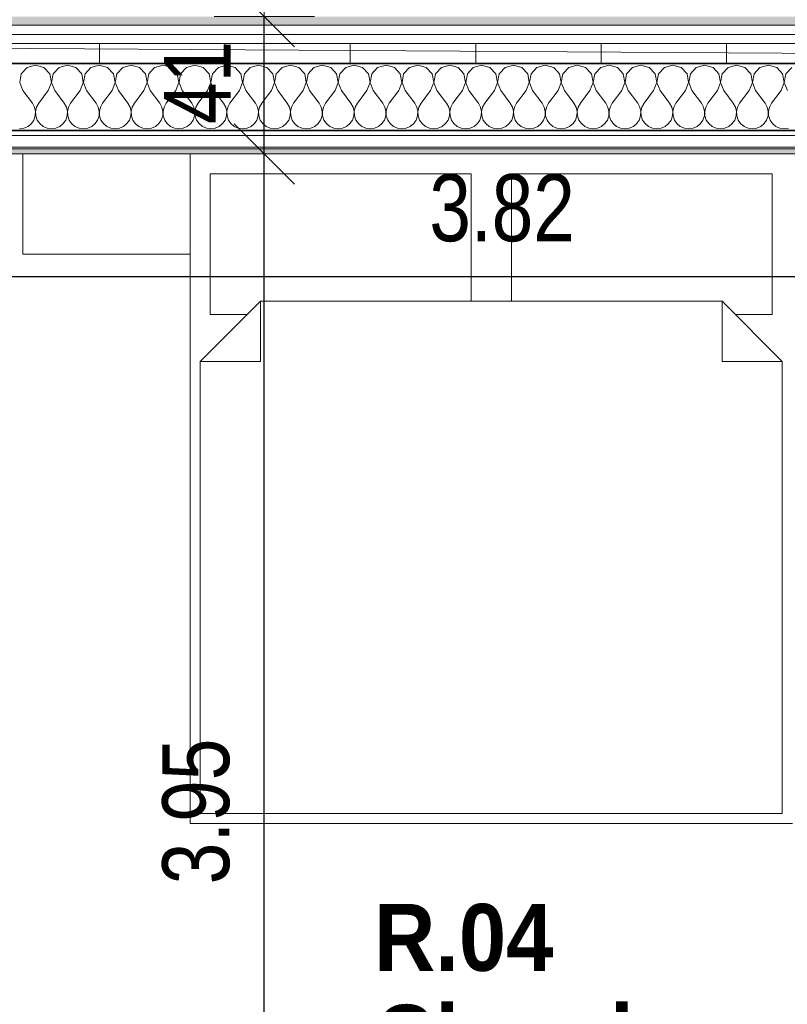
# Model space of a CAD drawing. Header units: centimetres. Extents: x -7.1 to 26.5, y -14.7 to 18.1.
# Tile 47 of 186: x 2.8 to 5.1, y 8.2 to 11.1. Entities that reach past the tile are written whole.
import ezdxf

# ---------------------------------------------------------------- set-up
doc = ezdxf.new("R2010")
doc.units = ezdxf.units.CM
doc.header["$LTSCALE"] = 10
doc.header["$PDMODE"] = 65
doc.linetypes.add('AUSGEZOGEN', pattern=[0])
for name, color, linetype in [('XR$1$010 Murs extérieurs', 7, 'Continuous'), ('XR$1$010 Murs extérieurs – Lignes de séparation des couches', 7, 'Continuous'), ('XR$1$030 Chapes', 7, 'Continuous'), ('XR$1$065 Mobilier installé', 7, 'Continuous'), ('XR$1$080 Définition des locaux – Contour', 7, 'Continuous'), ('XR$2$080 Définition des locaux – Texte', 7, 'Continuous'), ('XR$2$105 Cotations100', 7, 'Continuous'), ('XR$3$010 Murs extérieurs – Hachures des composants', 7, 'Continuous'), ('XR$3$035 Dalles', 7, 'Continuous')]:
    doc.layers.add(name, color=color, linetype=linetype)
doc.styles.add('ARIAL', font='arial.ttf')
doc.dimstyles.new('DIMSTYLE_3', dxfattribs={"dimtxt": 0.2, "dimasz": 0.3, "dimexe": 0, "dimexo": 0, "dimgap": 0.1, "dimtad": 2, "dimrnd": 0.005, "dimzin": 4, "dimdsep": 46, "dimtxsty": 'ARIAL', "dimblk1": 'ALL_ML_STRICH', "dimblk2": 'ALL_ML_STRICH', "dimsah": 1, "dimcen": 0, "dimclrd": 7, "dimclre": 7, "dimclrt": 7, "dimadec": 0, "dimazin": 0, "dimtfac": 1, "dimtdec": 0, "dimtix": 1, "dimtmove": 2, "dimatfit": 3, "dimfxl": 0, "dimtzin": 0, "dimlwd": 0, "dimlwe": 18, "dimarcsym": 0})
doc.dimstyles.new('DIMSTYLE_7', dxfattribs={"dimtxt": 0.2, "dimasz": 0.3, "dimexe": 0, "dimexo": 0, "dimgap": 0.1, "dimtad": 2, "dimdec": 1, "dimlfac": 100, "dimrnd": 0.5, "dimzin": 4, "dimdsep": 46, "dimtxsty": 'ARIAL', "dimblk1": 'ALL_ML_STRICH', "dimblk2": 'ALL_ML_STRICH', "dimsah": 1, "dimcen": 0, "dimclrd": 7, "dimclre": 7, "dimclrt": 7, "dimadec": 0, "dimazin": 0, "dimtfac": 1, "dimtdec": 0, "dimtix": 1, "dimtmove": 2, "dimatfit": 3, "dimfxl": 0, "dimtvp": 1.2, "dimtzin": 0, "dimlwd": 0, "dimlwe": 18, "dimarcsym": 0})
pattern_1 = [(0, (1500, 1500), (750, 750), [750, -750]), (90, (1500, 1500), (-750, 750), [750, -750])]

# ---------------------------------------------------------------- blocks, each defined once
blk = doc.blocks.new('ALL_ML_STRICH')
at = {"color": 0, "linetype": 'ByBlock', "lineweight": -2}
for p, q in [((0, -0.5), (0, 0.5)), ((-0.3, -0.3), (0.3, 0.3)), ((-1, 0), (0.5, 0))]:
    blk.add_line(p, q, dxfattribs=at)
blk = doc.blocks.new('*D181')
at = {"layer": 'DEFPOINTS', "color": 7, "linetype": 'AUSGEZOGEN', "lineweight": 18, "transparency": 16777216}
for p in [(6.1018, 10.397), (2.2818, 10.3675), (2.2818, 10.3675)]:
    blk.add_point(p, dxfattribs=at)
at = {"layer": 'XR$2$105 Cotations100', "color": 7, "linetype": 'AUSGEZOGEN', "lineweight": -2, "transparency": 16777216}
for p, q in [((2.2818, 10.3675), (2.2818, 10.3675)), ((2.2818, 10.3675), (6.1018, 10.3675)), ((6.1018, 10.3675), (6.1018, 10.3675))]:
    blk.add_line(p, q, dxfattribs=at)
at = {"layer": 'XR$2$105 Cotations100', "color": 7, "linetype": 'AUSGEZOGEN', "lineweight": 18, "transparency": 16777216, "xscale": 0.3, "yscale": 0.3, "zscale": 0.3, "rotation": 180}
blk.add_blockref('ALL_ML_STRICH', (2.2818, 10.3675), dxfattribs=at)
at = {"layer": 'XR$2$105 Cotations100', "color": 7, "linetype": 'AUSGEZOGEN', "lineweight": 18, "transparency": 16777216, "xscale": 0.3, "yscale": 0.3, "zscale": 0.3}
blk.add_blockref('ALL_ML_STRICH', (6.1018, 10.3675), dxfattribs=at)
at = {"layer": 'XR$2$105 Cotations100', "color": 7, "linetype": 'AUSGEZOGEN', "lineweight": 18, "transparency": 16777216, "insert": (4.2041, 10.5711), "char_height": 0.2, "width": 0.64, "attachment_point": 5, "style": 'ARIAL'}
blk.add_mtext('\\W0.80;\\A1;{\\A1;{3.82\\H0.132000;\\S^ ;}}', dxfattribs=at)
blk = doc.blocks.new('*D204')
at = {"layer": 'DEFPOINTS', "color": 7, "linetype": 'AUSGEZOGEN', "lineweight": 18, "transparency": 16777216}
for p in [(3.4932, 10.7335), (3.4818, 6.7835), (3.4932, 6.7835)]:
    blk.add_point(p, dxfattribs=at)
at = {"layer": 'XR$2$105 Cotations100', "color": 7, "linetype": 'AUSGEZOGEN', "lineweight": -2, "transparency": 16777216}
for p, q in [((3.4932, 10.7335), (3.4932, 10.7335)), ((3.4932, 6.7835), (3.4932, 10.7335)), ((3.4932, 6.7835), (3.4932, 6.7835))]:
    blk.add_line(p, q, dxfattribs=at)
at = {"layer": 'XR$2$105 Cotations100', "color": 7, "linetype": 'AUSGEZOGEN', "lineweight": 18, "transparency": 16777216, "xscale": 0.3, "yscale": 0.3, "zscale": 0.3}
for p, rotation in [((3.4932, 10.7335), 90), ((3.4932, 6.7835), 270)]:
    blk.add_blockref('ALL_ML_STRICH', p, dxfattribs=dict(at, rotation=rotation))
at = {"layer": 'XR$2$105 Cotations100', "color": 7, "linetype": 'AUSGEZOGEN', "lineweight": 18, "transparency": 16777216, "insert": (3.2897, 8.7695), "char_height": 0.2, "width": 0.64, "attachment_point": 5, "rotation": 90, "style": 'ARIAL'}
blk.add_mtext('\\W0.80;\\A1;{\\A1;{3.95\\H0.132000;\\S^ ;}}', dxfattribs=at)
blk = doc.blocks.new('*D205')
at = {"layer": 'DEFPOINTS', "color": 7, "linetype": 'AUSGEZOGEN', "lineweight": 18, "transparency": 16777216}
for p in [(3.4932, 11.1435), (3.4932, 10.7335), (3.4932, 10.7335)]:
    blk.add_point(p, dxfattribs=at)
at = {"layer": 'XR$2$105 Cotations100', "color": 7, "linetype": 'AUSGEZOGEN', "lineweight": -2, "transparency": 16777216}
for p, q in [((3.4932, 11.1435), (3.4932, 11.1435)), ((3.4932, 10.7335), (3.4932, 11.1435)), ((3.4932, 10.7335), (3.4932, 10.7335))]:
    blk.add_line(p, q, dxfattribs=at)
at = {"layer": 'XR$2$105 Cotations100', "color": 7, "linetype": 'AUSGEZOGEN', "lineweight": 18, "transparency": 16777216, "xscale": 0.3, "yscale": 0.3, "zscale": 0.3}
for p, rotation in [((3.4932, 11.1435), 90), ((3.4932, 10.7335), 270)]:
    blk.add_blockref('ALL_ML_STRICH', p, dxfattribs=dict(at, rotation=rotation))
at = {"layer": 'XR$2$105 Cotations100', "color": 7, "linetype": 'AUSGEZOGEN', "lineweight": 18, "transparency": 16777216, "insert": (3.2932, 10.9467), "char_height": 0.2, "width": 0.64, "attachment_point": 5, "rotation": 90, "style": 'ARIAL'}
blk.add_mtext('\\W0.80;\\A1;{\\A1;{41\\H0.132000;\\S^ ;}}', dxfattribs=at)
blk = doc.blocks.new('COMPLEXOBJECT_125')
at = {"layer": 'XR$3$010 Murs extérieurs – Hachures des composants', "color": 8, "linetype": 'AUSGEZOGEN', "lineweight": 13, "transparency": 33554687}
for p, q in [((2.8095, 10.9987), (2.7845, 10.9916)), ((2.8346, 10.9916), (2.8095, 10.9987)), ((2.9048, 10.9987), (2.8797, 10.9916)), ((2.9298, 10.9916), (2.9048, 10.9987)), ((3, 10.9987), (2.975, 10.9916)), ((3.025, 10.9916), (3, 10.9987)), ((3.0952, 10.9987), (3.0702, 10.9916)), ((3.1203, 10.9916), (3.0952, 10.9987)), ((3.1905, 10.9987), (3.1654, 10.9916)), ((3.2155, 10.9916), (3.1905, 10.9987)), ((3.2857, 10.9987), (3.2607, 10.9916)), ((3.3107, 10.9916), (3.2857, 10.9987)), ((3.381, 10.9987), (3.3559, 10.9916)), ((3.406, 10.9916), (3.381, 10.9987)), ((3.4762, 10.9987), (3.4512, 10.9916)), ((3.5012, 10.9916), (3.4762, 10.9987)), ((3.5714, 10.9987), (3.5464, 10.9916)), ((3.5965, 10.9916), (3.5714, 10.9987)), ((3.6667, 10.9987), (3.6416, 10.9916)), ((3.6917, 10.9916), (3.6667, 10.9987)), ((3.7619, 10.9987), (3.7369, 10.9916)), ((3.7869, 10.9916), (3.7619, 10.9987)), ((3.8571, 10.9987), (3.8321, 10.9916)), ((3.8822, 10.9916), (3.8571, 10.9987)), ((3.9524, 10.9987), (3.9273, 10.9916)), ((3.9774, 10.9916), (3.9524, 10.9987)), ((4.0476, 10.9987), (4.0226, 10.9916)), ((4.0727, 10.9916), (4.0476, 10.9987)), ((4.1429, 10.9987), (4.1178, 10.9916)), ((4.1679, 10.9916), (4.1429, 10.9987)), ((4.2381, 10.9987), (4.2131, 10.9916)), ((4.2631, 10.9916), (4.2381, 10.9987)), ((4.3333, 10.9987), (4.3083, 10.9916)), ((4.3584, 10.9916), (4.3333, 10.9987)), ((4.4286, 10.9987), (4.4035, 10.9916)), ((4.4536, 10.9916), (4.4286, 10.9987)), ((4.5238, 10.9987), (4.4988, 10.9916)), ((4.5488, 10.9916), (4.5238, 10.9987)), ((4.619, 10.9987), (4.594, 10.9916)), ((4.6441, 10.9916), (4.619, 10.9987)), ((4.7143, 10.9987), (4.6893, 10.9916)), ((4.7393, 10.9916), (4.7143, 10.9987)), ((4.8095, 10.9987), (4.7845, 10.9916)), ((4.8346, 10.9916), (4.8095, 10.9987)), ((4.9048, 10.9987), (4.8797, 10.9916)), ((4.9298, 10.9916), (4.9048, 10.9987)), ((5, 10.9987), (4.975, 10.9916)), ((5.025, 10.9916), (5, 10.9987)), ((2.7669, 10.9724), (2.7621, 10.9468)), ((2.7845, 10.9916), (2.7669, 10.9724)), ((2.8521, 10.9724), (2.8346, 10.9916)), ((2.857, 10.9468), (2.8521, 10.9724)), ((2.8622, 10.9724), (2.8573, 10.9468)), ((2.8797, 10.9916), (2.8622, 10.9724)), ((2.9474, 10.9724), (2.9298, 10.9916)), ((2.9522, 10.9468), (2.9474, 10.9724)), ((2.9574, 10.9724), (2.9526, 10.9468)), ((2.975, 10.9916), (2.9574, 10.9724)), ((3.0426, 10.9724), (3.025, 10.9916)), ((3.0474, 10.9468), (3.0426, 10.9724)), ((3.0526, 10.9724), (3.0478, 10.9468)), ((3.0702, 10.9916), (3.0526, 10.9724)), ((3.1378, 10.9724), (3.1203, 10.9916)), ((3.1427, 10.9468), (3.1378, 10.9724)), ((3.1479, 10.9724), (3.143, 10.9468)), ((3.1654, 10.9916), (3.1479, 10.9724)), ((3.2331, 10.9724), (3.2155, 10.9916)), ((3.2379, 10.9468), (3.2331, 10.9724)), ((3.2431, 10.9724), (3.2383, 10.9468)), ((3.2607, 10.9916), (3.2431, 10.9724)), ((3.3283, 10.9724), (3.3107, 10.9916)), ((3.3331, 10.9468), (3.3283, 10.9724)), ((3.3384, 10.9724), (3.3335, 10.9468)), ((3.3559, 10.9916), (3.3384, 10.9724)), ((3.4235, 10.9724), (3.406, 10.9916)), ((3.4284, 10.9468), (3.4235, 10.9724)), ((3.4336, 10.9724), (3.4288, 10.9468)), ((3.4512, 10.9916), (3.4336, 10.9724)), ((3.5188, 10.9724), (3.5012, 10.9916)), ((3.5236, 10.9468), (3.5188, 10.9724)), ((3.5288, 10.9724), (3.524, 10.9468)), ((3.5464, 10.9916), (3.5288, 10.9724)), ((3.614, 10.9724), (3.5965, 10.9916)), ((3.6189, 10.9468), (3.614, 10.9724)), ((3.6241, 10.9724), (3.6192, 10.9468)), ((3.6416, 10.9916), (3.6241, 10.9724)), ((3.7093, 10.9724), (3.6917, 10.9916)), ((3.7141, 10.9468), (3.7093, 10.9724)), ((3.7193, 10.9724), (3.7145, 10.9468)), ((3.7369, 10.9916), (3.7193, 10.9724)), ((3.8045, 10.9724), (3.7869, 10.9916)), ((3.8093, 10.9468), (3.8045, 10.9724)), ((3.8146, 10.9724), (3.8097, 10.9468)), ((3.8321, 10.9916), (3.8146, 10.9724)), ((3.8997, 10.9724), (3.8822, 10.9916)), ((3.9046, 10.9468), (3.8997, 10.9724)), ((3.9098, 10.9724), (3.905, 10.9468)), ((3.9273, 10.9916), (3.9098, 10.9724)), ((3.995, 10.9724), (3.9774, 10.9916)), ((3.9998, 10.9468), (3.995, 10.9724)), ((4.005, 10.9724), (4.0002, 10.9468)), ((4.0226, 10.9916), (4.005, 10.9724)), ((4.0902, 10.9724), (4.0727, 10.9916)), ((4.095, 10.9468), (4.0902, 10.9724)), ((4.1003, 10.9724), (4.0954, 10.9468)), ((4.1178, 10.9916), (4.1003, 10.9724)), ((4.1854, 10.9724), (4.1679, 10.9916)), ((4.1903, 10.9468), (4.1854, 10.9724)), ((4.1955, 10.9724), (4.1907, 10.9468)), ((4.2131, 10.9916), (4.1955, 10.9724)), ((4.2807, 10.9724), (4.2631, 10.9916)), ((4.2855, 10.9468), (4.2807, 10.9724)), ((4.2907, 10.9724), (4.2859, 10.9468)), ((4.3083, 10.9916), (4.2907, 10.9724)), ((4.3759, 10.9724), (4.3584, 10.9916)), ((4.3808, 10.9468), (4.3759, 10.9724)), ((4.386, 10.9724), (4.3811, 10.9468)), ((4.4035, 10.9916), (4.386, 10.9724)), ((4.4712, 10.9724), (4.4536, 10.9916)), ((4.476, 10.9468), (4.4712, 10.9724)), ((4.4812, 10.9724), (4.4764, 10.9468)), ((4.4988, 10.9916), (4.4812, 10.9724)), ((4.5664, 10.9724), (4.5488, 10.9916)), ((4.5712, 10.9468), (4.5664, 10.9724)), ((4.5765, 10.9724), (4.5716, 10.9468)), ((4.594, 10.9916), (4.5765, 10.9724)), ((4.6616, 10.9724), (4.6441, 10.9916)), ((4.6665, 10.9468), (4.6616, 10.9724)), ((4.6717, 10.9724), (4.6669, 10.9468)), ((4.6893, 10.9916), (4.6717, 10.9724)), ((4.7569, 10.9724), (4.7393, 10.9916)), ((4.7617, 10.9468), (4.7569, 10.9724)), ((4.7669, 10.9724), (4.7621, 10.9468)), ((4.7845, 10.9916), (4.7669, 10.9724)), ((4.8521, 10.9724), (4.8346, 10.9916)), ((4.857, 10.9468), (4.8521, 10.9724)), ((4.8622, 10.9724), (4.8573, 10.9468)), ((4.8797, 10.9916), (4.8622, 10.9724)), ((4.9474, 10.9724), (4.9298, 10.9916)), ((4.9522, 10.9468), (4.9474, 10.9724)), ((4.9574, 10.9724), (4.9526, 10.9468)), ((4.975, 10.9916), (4.9574, 10.9724)), ((5.0426, 10.9724), (5.025, 10.9916)), ((5.0474, 10.9468), (5.0426, 10.9724)), ((5.0526, 10.9724), (5.0478, 10.9468)), ((5.0702, 10.9916), (5.0526, 10.9724)), ((2.7621, 10.9468), (2.7714, 10.9226)), ((2.8476, 10.9226), (2.857, 10.9468)), ((2.8573, 10.9468), (2.8667, 10.9226)), ((2.9429, 10.9226), (2.9522, 10.9468)), ((2.9526, 10.9468), (2.9619, 10.9226)), ((3.0381, 10.9226), (3.0474, 10.9468)), ((3.0478, 10.9468), (3.0571, 10.9226)), ((3.1333, 10.9226), (3.1427, 10.9468)), ((3.143, 10.9468), (3.1524, 10.9226)), ((3.2286, 10.9226), (3.2379, 10.9468)), ((3.2383, 10.9468), (3.2476, 10.9226)), ((3.3238, 10.9226), (3.3331, 10.9468)), ((3.3335, 10.9468), (3.3429, 10.9226)), ((3.419, 10.9226), (3.4284, 10.9468)), ((3.4288, 10.9468), (3.4381, 10.9226)), ((3.5143, 10.9226), (3.5236, 10.9468)), ((3.524, 10.9468), (3.5333, 10.9226)), ((3.6095, 10.9226), (3.6189, 10.9468)), ((3.6192, 10.9468), (3.6286, 10.9226)), ((3.7048, 10.9226), (3.7141, 10.9468)), ((3.7145, 10.9468), (3.7238, 10.9226)), ((3.8, 10.9226), (3.8093, 10.9468)), ((3.8097, 10.9468), (3.819, 10.9226)), ((3.8952, 10.9226), (3.9046, 10.9468)), ((3.905, 10.9468), (3.9143, 10.9226)), ((3.9905, 10.9226), (3.9998, 10.9468)), ((4.0002, 10.9468), (4.0095, 10.9226)), ((4.0857, 10.9226), (4.095, 10.9468)), ((4.0954, 10.9468), (4.1048, 10.9226)), ((4.181, 10.9226), (4.1903, 10.9468)), ((4.1907, 10.9468), (4.2, 10.9226)), ((4.2762, 10.9226), (4.2855, 10.9468)), ((4.2859, 10.9468), (4.2952, 10.9226)), ((4.3714, 10.9226), (4.3808, 10.9468)), ((4.3811, 10.9468), (4.3905, 10.9226)), ((4.4667, 10.9226), (4.476, 10.9468)), ((4.4764, 10.9468), (4.4857, 10.9226)), ((4.5619, 10.9226), (4.5712, 10.9468)), ((4.5716, 10.9468), (4.581, 10.9226)), ((4.6571, 10.9226), (4.6665, 10.9468)), ((4.6669, 10.9468), (4.6762, 10.9226)), ((4.7524, 10.9226), (4.7617, 10.9468)), ((4.7621, 10.9468), (4.7714, 10.9226)), ((4.8476, 10.9226), (4.857, 10.9468)), ((4.8573, 10.9468), (4.8667, 10.9226)), ((4.9429, 10.9226), (4.9522, 10.9468)), ((4.9526, 10.9468), (4.9619, 10.9226)), ((5.0381, 10.9226), (5.0474, 10.9468)), ((5.0478, 10.9468), (5.0571, 10.9226)), ((2.7714, 10.9226), (2.8, 10.8845)), ((2.8476, 10.9226), (2.819, 10.8845)), ((2.8667, 10.9226), (2.8952, 10.8845)), ((2.9429, 10.9226), (2.9143, 10.8845)), ((2.9619, 10.9226), (2.9905, 10.8845)), ((3.0381, 10.9226), (3.0095, 10.8845)), ((3.0571, 10.9226), (3.0857, 10.8845)), ((3.1333, 10.9226), (3.1048, 10.8845)), ((3.1524, 10.9226), (3.181, 10.8845)), ((3.2286, 10.9226), (3.2, 10.8845)), ((3.2476, 10.9226), (3.2762, 10.8845)), ((3.3238, 10.9226), (3.2952, 10.8845)), ((3.3429, 10.9226), (3.3714, 10.8845)), ((3.419, 10.9226), (3.3905, 10.8845)), ((3.4381, 10.9226), (3.4667, 10.8845)), ((3.5143, 10.9226), (3.4857, 10.8845)), ((3.5333, 10.9226), (3.5619, 10.8845)), ((3.6095, 10.9226), (3.581, 10.8845)), ((3.6286, 10.9226), (3.6571, 10.8845)), ((3.7048, 10.9226), (3.6762, 10.8845)), ((3.7238, 10.9226), (3.7524, 10.8845)), ((3.8, 10.9226), (3.7714, 10.8845)), ((3.819, 10.9226), (3.8476, 10.8845)), ((3.8952, 10.9226), (3.8667, 10.8845)), ((3.9143, 10.9226), (3.9429, 10.8845)), ((3.9905, 10.9226), (3.9619, 10.8845)), ((4.0095, 10.9226), (4.0381, 10.8845)), ((4.0857, 10.9226), (4.0571, 10.8845)), ((4.1048, 10.9226), (4.1333, 10.8845)), ((4.181, 10.9226), (4.1524, 10.8845)), ((4.2, 10.9226), (4.2286, 10.8845)), ((4.2762, 10.9226), (4.2476, 10.8845)), ((4.2952, 10.9226), (4.3238, 10.8845)), ((4.3714, 10.9226), (4.3429, 10.8845)), ((4.3905, 10.9226), (4.419, 10.8845)), ((4.4667, 10.9226), (4.4381, 10.8845)), ((4.4857, 10.9226), (4.5143, 10.8845)), ((4.5619, 10.9226), (4.5333, 10.8845)), ((4.581, 10.9226), (4.6095, 10.8845)), ((4.6571, 10.9226), (4.6286, 10.8845)), ((4.6762, 10.9226), (4.7048, 10.8845)), ((4.7524, 10.9226), (4.7238, 10.8845)), ((4.7714, 10.9226), (4.8, 10.8845)), ((4.8476, 10.9226), (4.819, 10.8845)), ((4.8667, 10.9226), (4.8952, 10.8845)), ((4.9429, 10.9226), (4.9143, 10.8845)), ((4.9619, 10.9226), (4.9905, 10.8845)), ((5.0381, 10.9226), (5.0095, 10.8845)), ((2.8064, 10.873), (2.8, 10.8845)), ((2.819, 10.8845), (2.8127, 10.873)), ((2.9016, 10.873), (2.8952, 10.8845)), ((2.9143, 10.8845), (2.9079, 10.873)), ((2.9968, 10.873), (2.9905, 10.8845)), ((3.0095, 10.8845), (3.0032, 10.873)), ((3.0921, 10.873), (3.0857, 10.8845)), ((3.1048, 10.8845), (3.0984, 10.873)), ((3.1873, 10.873), (3.181, 10.8845)), ((3.2, 10.8845), (3.1936, 10.873)), ((3.2825, 10.873), (3.2762, 10.8845)), ((3.2952, 10.8845), (3.2889, 10.873)), ((3.3778, 10.873), (3.3714, 10.8845)), ((3.3905, 10.8845), (3.3841, 10.873)), ((3.473, 10.873), (3.4667, 10.8845)), ((3.4857, 10.8845), (3.4794, 10.873)), ((3.5683, 10.873), (3.5619, 10.8845)), ((3.581, 10.8845), (3.5746, 10.873)), ((3.6635, 10.873), (3.6571, 10.8845)), ((3.6762, 10.8845), (3.6698, 10.873)), ((3.7587, 10.873), (3.7524, 10.8845)), ((3.7714, 10.8845), (3.7651, 10.873)), ((3.854, 10.873), (3.8476, 10.8845)), ((3.8667, 10.8845), (3.8603, 10.873)), ((3.9492, 10.873), (3.9429, 10.8845)), ((3.9619, 10.8845), (3.9555, 10.873)), ((4.0445, 10.873), (4.0381, 10.8845)), ((4.0571, 10.8845), (4.0508, 10.873)), ((4.1397, 10.873), (4.1333, 10.8845)), ((4.1524, 10.8845), (4.146, 10.873)), ((4.2349, 10.873), (4.2286, 10.8845)), ((4.2476, 10.8845), (4.2413, 10.873)), ((4.3302, 10.873), (4.3238, 10.8845)), ((4.3429, 10.8845), (4.3365, 10.873)), ((4.4254, 10.873), (4.419, 10.8845)), ((4.4381, 10.8845), (4.4317, 10.873)), ((4.5206, 10.873), (4.5143, 10.8845)), ((4.5333, 10.8845), (4.527, 10.873)), ((4.6159, 10.873), (4.6095, 10.8845)), ((4.6286, 10.8845), (4.6222, 10.873)), ((4.7111, 10.873), (4.7048, 10.8845)), ((4.7238, 10.8845), (4.7175, 10.873)), ((4.8064, 10.873), (4.8, 10.8845)), ((4.819, 10.8845), (4.8127, 10.873)), ((4.9016, 10.873), (4.8952, 10.8845)), ((4.9143, 10.8845), (4.9079, 10.873)), ((4.9968, 10.873), (4.9905, 10.8845)), ((5.0095, 10.8845), (5.0032, 10.873)), ((2.8093, 10.8602), (2.8064, 10.873)), ((2.8087, 10.847), (2.8093, 10.8602)), ((2.8127, 10.873), (2.8097, 10.8602)), ((2.8097, 10.8602), (2.8104, 10.847)), ((2.9046, 10.8602), (2.9016, 10.873)), ((2.9039, 10.847), (2.9046, 10.8602)), ((2.9079, 10.873), (2.905, 10.8602)), ((2.905, 10.8602), (2.9056, 10.847)), ((2.9998, 10.8602), (2.9968, 10.873)), ((2.9992, 10.847), (2.9998, 10.8602)), ((3.0032, 10.873), (3.0002, 10.8602)), ((3.0002, 10.8602), (3.0008, 10.847)), ((3.095, 10.8602), (3.0921, 10.873)), ((3.0944, 10.847), (3.095, 10.8602)), ((3.0984, 10.873), (3.0954, 10.8602)), ((3.0954, 10.8602), (3.0961, 10.847)), ((3.1903, 10.8602), (3.1873, 10.873)), ((3.1896, 10.847), (3.1903, 10.8602)), ((3.1936, 10.873), (3.1907, 10.8602)), ((3.1907, 10.8602), (3.1913, 10.847)), ((3.2855, 10.8602), (3.2825, 10.873)), ((3.2849, 10.847), (3.2855, 10.8602)), ((3.2889, 10.873), (3.2859, 10.8602)), ((3.2859, 10.8602), (3.2865, 10.847)), ((3.3808, 10.8602), (3.3778, 10.873)), ((3.3801, 10.847), (3.3808, 10.8602)), ((3.3841, 10.873), (3.3811, 10.8602)), ((3.3811, 10.8602), (3.3818, 10.847)), ((3.476, 10.8602), (3.473, 10.873)), ((3.4754, 10.847), (3.476, 10.8602)), ((3.4794, 10.873), (3.4764, 10.8602)), ((3.4764, 10.8602), (3.477, 10.847)), ((3.5712, 10.8602), (3.5683, 10.873)), ((3.5706, 10.847), (3.5712, 10.8602)), ((3.5746, 10.873), (3.5716, 10.8602)), ((3.5716, 10.8602), (3.5723, 10.847)), ((3.6665, 10.8602), (3.6635, 10.873)), ((3.6658, 10.847), (3.6665, 10.8602)), ((3.6698, 10.873), (3.6669, 10.8602)), ((3.6669, 10.8602), (3.6675, 10.847)), ((3.7617, 10.8602), (3.7587, 10.873)), ((3.7611, 10.847), (3.7617, 10.8602)), ((3.7651, 10.873), (3.7621, 10.8602)), ((3.7621, 10.8602), (3.7627, 10.847)), ((3.857, 10.8602), (3.854, 10.873)), ((3.8563, 10.847), (3.857, 10.8602)), ((3.8603, 10.873), (3.8573, 10.8602)), ((3.8573, 10.8602), (3.858, 10.847)), ((3.9522, 10.8602), (3.9492, 10.873)), ((3.9516, 10.847), (3.9522, 10.8602)), ((3.9555, 10.873), (3.9526, 10.8602)), ((3.9526, 10.8602), (3.9532, 10.847)), ((4.0474, 10.8602), (4.0445, 10.873)), ((4.0468, 10.847), (4.0474, 10.8602)), ((4.0508, 10.873), (4.0478, 10.8602)), ((4.0478, 10.8602), (4.0484, 10.847)), ((4.1427, 10.8602), (4.1397, 10.873)), ((4.142, 10.847), (4.1427, 10.8602)), ((4.146, 10.873), (4.143, 10.8602)), ((4.143, 10.8602), (4.1437, 10.847)), ((4.2379, 10.8602), (4.2349, 10.873)), ((4.2373, 10.847), (4.2379, 10.8602)), ((4.2413, 10.873), (4.2383, 10.8602)), ((4.2383, 10.8602), (4.2389, 10.847)), ((4.3331, 10.8602), (4.3302, 10.873)), ((4.3325, 10.847), (4.3331, 10.8602)), ((4.3365, 10.873), (4.3335, 10.8602)), ((4.3335, 10.8602), (4.3342, 10.847)), ((4.4284, 10.8602), (4.4254, 10.873)), ((4.4277, 10.847), (4.4284, 10.8602)), ((4.4317, 10.873), (4.4288, 10.8602)), ((4.4288, 10.8602), (4.4294, 10.847)), ((4.5236, 10.8602), (4.5206, 10.873)), ((4.523, 10.847), (4.5236, 10.8602)), ((4.527, 10.873), (4.524, 10.8602)), ((4.524, 10.8602), (4.5246, 10.847)), ((4.6189, 10.8602), (4.6159, 10.873)), ((4.6182, 10.847), (4.6189, 10.8602)), ((4.6222, 10.873), (4.6192, 10.8602)), ((4.6192, 10.8602), (4.6199, 10.847)), ((4.7141, 10.8602), (4.7111, 10.873)), ((4.7135, 10.847), (4.7141, 10.8602)), ((4.7175, 10.873), (4.7145, 10.8602)), ((4.7145, 10.8602), (4.7151, 10.847)), ((4.8093, 10.8602), (4.8064, 10.873)), ((4.8087, 10.847), (4.8093, 10.8602)), ((4.8127, 10.873), (4.8097, 10.8602)), ((4.8097, 10.8602), (4.8104, 10.847)), ((4.9046, 10.8602), (4.9016, 10.873)), ((4.9039, 10.847), (4.9046, 10.8602)), ((4.9079, 10.873), (4.905, 10.8602)), ((4.905, 10.8602), (4.9056, 10.847)), ((4.9998, 10.8602), (4.9968, 10.873)), ((4.9992, 10.847), (4.9998, 10.8602)), ((5.0032, 10.873), (5.0002, 10.8602)), ((5.0002, 10.8602), (5.0008, 10.847)), ((2.7869, 10.8154), (2.7971, 10.8238)), ((2.7971, 10.8238), (2.8045, 10.8346)), ((2.8045, 10.8346), (2.8087, 10.847)), ((2.8104, 10.847), (2.8146, 10.8346)), ((2.8146, 10.8346), (2.822, 10.8238)), ((2.822, 10.8238), (2.8321, 10.8154)), ((2.8822, 10.8154), (2.8923, 10.8238)), ((2.8923, 10.8238), (2.8997, 10.8346)), ((2.8997, 10.8346), (2.9039, 10.847)), ((2.9056, 10.847), (2.9098, 10.8346)), ((2.9098, 10.8346), (2.9172, 10.8238)), ((2.9172, 10.8238), (2.9273, 10.8154)), ((2.9774, 10.8154), (2.9875, 10.8238)), ((2.9875, 10.8238), (2.995, 10.8346)), ((2.995, 10.8346), (2.9992, 10.847)), ((3.0008, 10.847), (3.005, 10.8346)), ((3.005, 10.8346), (3.0125, 10.8238)), ((3.0125, 10.8238), (3.0226, 10.8154)), ((3.0727, 10.8154), (3.0828, 10.8238)), ((3.0828, 10.8238), (3.0902, 10.8346)), ((3.0902, 10.8346), (3.0944, 10.847)), ((3.0961, 10.847), (3.1003, 10.8346)), ((3.1003, 10.8346), (3.1077, 10.8238)), ((3.1077, 10.8238), (3.1178, 10.8154)), ((3.1679, 10.8154), (3.178, 10.8238)), ((3.178, 10.8238), (3.1854, 10.8346)), ((3.1854, 10.8346), (3.1896, 10.847)), ((3.1913, 10.847), (3.1955, 10.8346)), ((3.1955, 10.8346), (3.2029, 10.8238)), ((3.2029, 10.8238), (3.2131, 10.8154)), ((3.2631, 10.8154), (3.2732, 10.8238)), ((3.2732, 10.8238), (3.2807, 10.8346)), ((3.2807, 10.8346), (3.2849, 10.847)), ((3.2865, 10.847), (3.2907, 10.8346)), ((3.2907, 10.8346), (3.2982, 10.8238)), ((3.2982, 10.8238), (3.3083, 10.8154)), ((3.3584, 10.8154), (3.3685, 10.8238)), ((3.3685, 10.8238), (3.3759, 10.8346)), ((3.3759, 10.8346), (3.3801, 10.847)), ((3.3818, 10.847), (3.386, 10.8346)), ((3.386, 10.8346), (3.3934, 10.8238)), ((3.3934, 10.8238), (3.4035, 10.8154)), ((3.4536, 10.8154), (3.4637, 10.8238)), ((3.4637, 10.8238), (3.4712, 10.8346)), ((3.4712, 10.8346), (3.4754, 10.847)), ((3.477, 10.847), (3.4812, 10.8346)), ((3.4812, 10.8346), (3.4887, 10.8238)), ((3.4887, 10.8238), (3.4988, 10.8154)), ((3.5488, 10.8154), (3.559, 10.8238)), ((3.559, 10.8238), (3.5664, 10.8346)), ((3.5664, 10.8346), (3.5706, 10.847)), ((3.5723, 10.847), (3.5765, 10.8346)), ((3.5765, 10.8346), (3.5839, 10.8238)), ((3.5839, 10.8238), (3.594, 10.8154)), ((3.6441, 10.8154), (3.6542, 10.8238)), ((3.6542, 10.8238), (3.6616, 10.8346)), ((3.6616, 10.8346), (3.6658, 10.847)), ((3.6675, 10.847), (3.6717, 10.8346)), ((3.6717, 10.8346), (3.6791, 10.8238)), ((3.6791, 10.8238), (3.6893, 10.8154)), ((3.7393, 10.8154), (3.7494, 10.8238)), ((3.7494, 10.8238), (3.7569, 10.8346)), ((3.7569, 10.8346), (3.7611, 10.847)), ((3.7627, 10.847), (3.7669, 10.8346)), ((3.7669, 10.8346), (3.7744, 10.8238)), ((3.7744, 10.8238), (3.7845, 10.8154)), ((3.8346, 10.8154), (3.8447, 10.8238)), ((3.8447, 10.8238), (3.8521, 10.8346)), ((3.8521, 10.8346), (3.8563, 10.847)), ((3.858, 10.847), (3.8622, 10.8346)), ((3.8622, 10.8346), (3.8696, 10.8238)), ((3.8696, 10.8238), (3.8797, 10.8154)), ((3.9298, 10.8154), (3.9399, 10.8238)), ((3.9399, 10.8238), (3.9474, 10.8346)), ((3.9474, 10.8346), (3.9516, 10.847)), ((3.9532, 10.847), (3.9574, 10.8346)), ((3.9574, 10.8346), (3.9648, 10.8238)), ((3.9648, 10.8238), (3.975, 10.8154)), ((4.025, 10.8154), (4.0352, 10.8238)), ((4.0352, 10.8238), (4.0426, 10.8346)), ((4.0426, 10.8346), (4.0468, 10.847)), ((4.0484, 10.847), (4.0526, 10.8346)), ((4.0526, 10.8346), (4.0601, 10.8238)), ((4.0601, 10.8238), (4.0702, 10.8154)), ((4.1203, 10.8154), (4.1304, 10.8238)), ((4.1304, 10.8238), (4.1378, 10.8346)), ((4.1378, 10.8346), (4.142, 10.847)), ((4.1437, 10.847), (4.1479, 10.8346)), ((4.1479, 10.8346), (4.1553, 10.8238)), ((4.1553, 10.8238), (4.1654, 10.8154)), ((4.2155, 10.8154), (4.2256, 10.8238)), ((4.2256, 10.8238), (4.2331, 10.8346)), ((4.2331, 10.8346), (4.2373, 10.847)), ((4.2389, 10.847), (4.2431, 10.8346)), ((4.2431, 10.8346), (4.2506, 10.8238)), ((4.2506, 10.8238), (4.2607, 10.8154)), ((4.3107, 10.8154), (4.3209, 10.8238)), ((4.3209, 10.8238), (4.3283, 10.8346)), ((4.3283, 10.8346), (4.3325, 10.847)), ((4.3342, 10.847), (4.3384, 10.8346)), ((4.3384, 10.8346), (4.3458, 10.8238)), ((4.3458, 10.8238), (4.3559, 10.8154)), ((4.406, 10.8154), (4.4161, 10.8238)), ((4.4161, 10.8238), (4.4235, 10.8346)), ((4.4235, 10.8346), (4.4277, 10.847)), ((4.4294, 10.847), (4.4336, 10.8346)), ((4.4336, 10.8346), (4.441, 10.8238)), ((4.441, 10.8238), (4.4512, 10.8154)), ((4.5012, 10.8154), (4.5113, 10.8238)), ((4.5113, 10.8238), (4.5188, 10.8346)), ((4.5188, 10.8346), (4.523, 10.847)), ((4.5246, 10.847), (4.5288, 10.8346)), ((4.5288, 10.8346), (4.5363, 10.8238)), ((4.5363, 10.8238), (4.5464, 10.8154)), ((4.5965, 10.8154), (4.6066, 10.8238)), ((4.6066, 10.8238), (4.614, 10.8346)), ((4.614, 10.8346), (4.6182, 10.847)), ((4.6199, 10.847), (4.6241, 10.8346)), ((4.6241, 10.8346), (4.6315, 10.8238)), ((4.6315, 10.8238), (4.6416, 10.8154)), ((4.6917, 10.8154), (4.7018, 10.8238)), ((4.7018, 10.8238), (4.7093, 10.8346)), ((4.7093, 10.8346), (4.7135, 10.847)), ((4.7151, 10.847), (4.7193, 10.8346)), ((4.7193, 10.8346), (4.7268, 10.8238)), ((4.7268, 10.8238), (4.7369, 10.8154)), ((4.7869, 10.8154), (4.7971, 10.8238)), ((4.7971, 10.8238), (4.8045, 10.8346)), ((4.8045, 10.8346), (4.8087, 10.847)), ((4.8104, 10.847), (4.8146, 10.8346)), ((4.8146, 10.8346), (4.822, 10.8238)), ((4.822, 10.8238), (4.8321, 10.8154)), ((4.8822, 10.8154), (4.8923, 10.8238)), ((4.8923, 10.8238), (4.8997, 10.8346)), ((4.8997, 10.8346), (4.9039, 10.847)), ((4.9056, 10.847), (4.9098, 10.8346)), ((4.9098, 10.8346), (4.9172, 10.8238)), ((4.9172, 10.8238), (4.9273, 10.8154)), ((4.9774, 10.8154), (4.9875, 10.8238)), ((4.9875, 10.8238), (4.995, 10.8346)), ((4.995, 10.8346), (4.9992, 10.847)), ((5.0008, 10.847), (5.005, 10.8346)), ((5.005, 10.8346), (5.0125, 10.8238)), ((5.0125, 10.8238), (5.0226, 10.8154)), ((2.7619, 10.8083), (2.7749, 10.8101)), ((2.7749, 10.8101), (2.7869, 10.8154)), ((2.8321, 10.8154), (2.8441, 10.8101)), ((2.8441, 10.8101), (2.8571, 10.8083)), ((2.8571, 10.8083), (2.8702, 10.8101)), ((2.8702, 10.8101), (2.8822, 10.8154)), ((2.9273, 10.8154), (2.9394, 10.8101)), ((2.9394, 10.8101), (2.9524, 10.8083)), ((2.9524, 10.8083), (2.9654, 10.8101)), ((2.9654, 10.8101), (2.9774, 10.8154)), ((3.0226, 10.8154), (3.0346, 10.8101)), ((3.0346, 10.8101), (3.0476, 10.8083)), ((3.0476, 10.8083), (3.0606, 10.8101)), ((3.0606, 10.8101), (3.0727, 10.8154)), ((3.1178, 10.8154), (3.1298, 10.8101)), ((3.1298, 10.8101), (3.1429, 10.8083)), ((3.1429, 10.8083), (3.1559, 10.8101)), ((3.1559, 10.8101), (3.1679, 10.8154)), ((3.2131, 10.8154), (3.2251, 10.8101)), ((3.2251, 10.8101), (3.2381, 10.8083)), ((3.2381, 10.8083), (3.2511, 10.8101)), ((3.2511, 10.8101), (3.2631, 10.8154)), ((3.3083, 10.8154), (3.3203, 10.8101)), ((3.3203, 10.8101), (3.3333, 10.8083)), ((3.3333, 10.8083), (3.3463, 10.8101)), ((3.3463, 10.8101), (3.3584, 10.8154)), ((3.4035, 10.8154), (3.4156, 10.8101)), ((3.4156, 10.8101), (3.4286, 10.8083)), ((3.4286, 10.8083), (3.4416, 10.8101)), ((3.4416, 10.8101), (3.4536, 10.8154)), ((3.4988, 10.8154), (3.5108, 10.8101)), ((3.5108, 10.8101), (3.5238, 10.8083)), ((3.5238, 10.8083), (3.5368, 10.8101)), ((3.5368, 10.8101), (3.5488, 10.8154)), ((3.594, 10.8154), (3.606, 10.8101)), ((3.606, 10.8101), (3.619, 10.8083)), ((3.619, 10.8083), (3.6321, 10.8101)), ((3.6321, 10.8101), (3.6441, 10.8154)), ((3.6893, 10.8154), (3.7013, 10.8101)), ((3.7013, 10.8101), (3.7143, 10.8083)), ((3.7143, 10.8083), (3.7273, 10.8101)), ((3.7273, 10.8101), (3.7393, 10.8154)), ((3.7845, 10.8154), (3.7965, 10.8101)), ((3.7965, 10.8101), (3.8095, 10.8083)), ((3.8095, 10.8083), (3.8225, 10.8101)), ((3.8225, 10.8101), (3.8346, 10.8154)), ((3.8797, 10.8154), (3.8917, 10.8101)), ((3.8917, 10.8101), (3.9048, 10.8083)), ((3.9048, 10.8083), (3.9178, 10.8101)), ((3.9178, 10.8101), (3.9298, 10.8154)), ((3.975, 10.8154), (3.987, 10.8101)), ((3.987, 10.8101), (4, 10.8083)), ((4, 10.8083), (4.013, 10.8101)), ((4.013, 10.8101), (4.025, 10.8154)), ((4.0702, 10.8154), (4.0822, 10.8101)), ((4.0822, 10.8101), (4.0952, 10.8083)), ((4.0952, 10.8083), (4.1083, 10.8101)), ((4.1083, 10.8101), (4.1203, 10.8154)), ((4.1654, 10.8154), (4.1775, 10.8101)), ((4.1775, 10.8101), (4.1905, 10.8083)), ((4.1905, 10.8083), (4.2035, 10.8101)), ((4.2035, 10.8101), (4.2155, 10.8154)), ((4.2607, 10.8154), (4.2727, 10.8101)), ((4.2727, 10.8101), (4.2857, 10.8083)), ((4.2857, 10.8083), (4.2987, 10.8101)), ((4.2987, 10.8101), (4.3107, 10.8154)), ((4.3559, 10.8154), (4.3679, 10.8101)), ((4.3679, 10.8101), (4.381, 10.8083)), ((4.381, 10.8083), (4.394, 10.8101)), ((4.394, 10.8101), (4.406, 10.8154)), ((4.4512, 10.8154), (4.4632, 10.8101)), ((4.4632, 10.8101), (4.4762, 10.8083)), ((4.4762, 10.8083), (4.4892, 10.8101)), ((4.4892, 10.8101), (4.5012, 10.8154)), ((4.5464, 10.8154), (4.5584, 10.8101)), ((4.5584, 10.8101), (4.5714, 10.8083)), ((4.5714, 10.8083), (4.5844, 10.8101)), ((4.5844, 10.8101), (4.5965, 10.8154)), ((4.6416, 10.8154), (4.6537, 10.8101)), ((4.6537, 10.8101), (4.6667, 10.8083)), ((4.6667, 10.8083), (4.6797, 10.8101)), ((4.6797, 10.8101), (4.6917, 10.8154)), ((4.7369, 10.8154), (4.7489, 10.8101)), ((4.7489, 10.8101), (4.7619, 10.8083)), ((4.7619, 10.8083), (4.7749, 10.8101)), ((4.7749, 10.8101), (4.7869, 10.8154)), ((4.8321, 10.8154), (4.8441, 10.8101)), ((4.8441, 10.8101), (4.8571, 10.8083)), ((4.8571, 10.8083), (4.8702, 10.8101)), ((4.8702, 10.8101), (4.8822, 10.8154)), ((4.9273, 10.8154), (4.9394, 10.8101)), ((4.9394, 10.8101), (4.9524, 10.8083)), ((4.9524, 10.8083), (4.9654, 10.8101)), ((4.9654, 10.8101), (4.9774, 10.8154)), ((5.0226, 10.8154), (5.0346, 10.8101)), ((5.0346, 10.8101), (5.0476, 10.8083)), ((5.0476, 10.8083), (5.0606, 10.8101))]:
    blk.add_line(p, q, dxfattribs=at)

msp = doc.modelspace()

# ---------------------------------------------------------------- hatches: boundary and pattern name
at = {"layer": 'XR$3$010 Murs extérieurs – Hachures des composants', "linetype": 'AUSGEZOGEN', "lineweight": 13, "true_color": 0xa79e8b, "transparency": 33554687}
msp.add_hatch(color=253, dxfattribs=at).paths.add_polyline_path([(1.8978, 11.1175), (6.9258, 11.1175), (6.9258, 11.1435), (1.8978, 11.1435)])
at = {"layer": 'XR$3$010 Murs extérieurs – Hachures des composants', "linetype": 'AUSGEZOGEN', "lineweight": 13, "transparency": 33554687}
h = msp.add_hatch(dxfattribs=at)
h.set_pattern_fill('MUSTER', color=8, scale=750, style=0, pattern_type=2)
h.set_pattern_definition(pattern_1)
h.paths.add_polyline_path([(1.9248, 11.0905), (6.9058, 11.0905), (6.9058, 11.1175), (1.9248, 11.1175)], flags=0)
h = msp.add_hatch(dxfattribs=at)
h.set_pattern_fill('MUSTER', color=32, scale=0.1875, style=0, pattern_type=2)
h.set_pattern_definition([(0, (0.375, 0.375), (0.1875, 0.1875), [0.1875, -0.1875]), (90, (0.375, 0.375), (-0.1875, 0.1875), [0.1875, -0.1875])])
h.paths.add_polyline_path([(2.0118, 11.0035), (6.8618, 11.0035), (6.8618, 11.0635), (2.0118, 11.0635)], flags=0)
h = msp.add_hatch(dxfattribs=at)
h.set_pattern_fill('MUSTER', color=8, scale=750, style=0, pattern_type=2)
h.set_pattern_definition(pattern_1)
h.paths.add_polyline_path([(2.2268, 10.7885), (6.1168, 10.7885), (6.1168, 10.8035), (2.2268, 10.8035)], flags=0)
at = {"layer": 'XR$3$010 Murs extérieurs – Hachures des composants', "linetype": 'AUSGEZOGEN', "lineweight": 13, "true_color": 0x202020, "transparency": 33554687}
msp.add_hatch(color=250, dxfattribs=at).paths.add_polyline_path([(2.2818, 10.7335), (6.1018, 10.7335), (6.1018, 10.7485), (2.2818, 10.7485)])

# ---------------------------------------------------------------- linework, layer by layer
at = {"layer": 'XR$1$010 Murs extérieurs', "color": 7, "linetype": 'AUSGEZOGEN', "lineweight": 18, "transparency": 33554687}
msp.add_line((2.2818, 10.7335), (6.1018, 10.7335), dxfattribs=at)
at = {"layer": 'XR$1$010 Murs extérieurs – Lignes de séparation des couches', "color": 7, "linetype": 'AUSGEZOGEN', "lineweight": 18, "transparency": 33554687}
for p, q in [((6.9058, 11.1175), (1.9248, 11.1175)), ((6.9058, 11.0905), (1.9518, 11.0905)), ((6.8618, 11.0635), (2.0118, 11.0635)), ((2.2668, 10.7885), (6.1168, 10.7885)), ((2.2818, 10.7485), (6.1168, 10.7485))]:
    msp.add_line(p, q, dxfattribs=at)
at = {"layer": 'XR$1$010 Murs extérieurs – Lignes de séparation des couches', "color": 7, "linetype": 'AUSGEZOGEN', "lineweight": 35, "transparency": 33554687}
for p, q in [((6.1168, 11.0035), (2.2118, 11.0035)), ((6.1168, 10.8035), (2.2268, 10.8035))]:
    msp.add_line(p, q, dxfattribs=at)
at = {"layer": 'XR$1$030 Chapes', "color": 254, "linetype": 'AUSGEZOGEN', "lineweight": 13, "transparency": 33554687}
msp.add_lwpolyline([(2.2618, -3.7865), (22.6418, -3.7865), (22.6418, 10.7535), (14.8918, 10.7535), (14.8918, 6.0735), (10.0118, 6.0735), (10.0118, 8.0099), (10.0118, 10.7535), (2.2618, 10.7535), (2.2618, -3.7865)], close=True, dxfattribs=at)
at = {"layer": 'XR$1$065 Mobilier installé', "color": 8, "linetype": 'AUSGEZOGEN', "lineweight": 13, "transparency": 33554687}
for p, q in [((2.7718, 10.4335), (2.7718, 10.7335)), ((2.7718, 10.7335), (3.2718, 10.7335)), ((3.2718, 8.7335), (3.2718, 10.7335)), ((3.2718, 10.7335), (5.0718, 10.7335)), ((3.2718, 10.7335), (3.2718, 10.4335)), ((3.2718, 10.4335), (2.7718, 10.4335)), ((3.3018, 10.1135), (3.4818, 10.2935)), ((3.4818, 10.2935), (4.1718, 10.2935)), ((3.4818, 10.2935), (3.4818, 10.1135)), ((4.1718, 10.2935), (4.8618, 10.2935)), ((4.8618, 10.2935), (5.0418, 10.1135)), ((4.8618, 10.2935), (4.8618, 10.1135)), ((3.3018, 8.7635), (3.3018, 10.1135)), ((3.3018, 10.1135), (3.4818, 10.1135)), ((5.0418, 10.1135), (4.8618, 10.1135)), ((5.0418, 10.1135), (5.0418, 8.7635)), ((4.1718, 8.7635), (3.3018, 8.7635)), ((5.0418, 8.7635), (4.1718, 8.7635)), ((5.0718, 8.7335), (3.2718, 8.7335))]:
    msp.add_line(p, q, dxfattribs=at)
for points in [[(3.4818, 10.2935), (3.4418, 10.2535), (3.3318, 10.2535), (3.3318, 10.6735), (4.1118, 10.6735), (4.1118, 10.2935), (3.4818, 10.2935)], [(4.2318, 10.2935), (4.2318, 10.6735), (5.0118, 10.6735), (5.0118, 10.2535), (4.9018, 10.2535), (4.8618, 10.2935), (4.2318, 10.2935)]]:
    msp.add_lwpolyline(points, close=True, dxfattribs=at)
at = {"layer": 'XR$1$080 Définition des locaux – Contour', "color": 8, "linetype": 'AUSGEZOGEN', "lineweight": 13, "transparency": 33554687}
msp.add_lwpolyline([(2.2818, 10.7335), (2.2818, 6.7835), (6.1018, 6.7835), (6.1018, 10.7335), (2.2818, 10.7335)], close=True, dxfattribs=at)
at = {"layer": 'XR$3$035 Dalles', "color": 7, "linetype": 'AUSGEZOGEN', "lineweight": 18, "transparency": 33554687}
msp.add_lwpolyline([(10.0118, 11.0035), (1.9918, 11.0535), (1.9918, -3.9165), (1.9918, -6.6565), (22.9418, -6.6565), (22.9418, 11.0535), (14.8918, 11.0535), (14.8918, 6.2735), (13.4518, 6.2735), (11.4518, 6.2735), (10.0118, 6.2735), (10.0118, 11.0035)], close=True, dxfattribs=at)

# ---------------------------------------------------------------- block references
at = {"layer": 'XR$3$010 Murs extérieurs – Hachures des composants', "color": 8, "linetype": 'AUSGEZOGEN', "lineweight": 13, "transparency": 33554687}
msp.add_blockref('COMPLEXOBJECT_125', (0, 0), dxfattribs=at)

# ---------------------------------------------------------------- texts
at = {"layer": 'XR$2$080 Définition des locaux – Texte', "color": 7, "linetype": 'AUSGEZOGEN', "transparency": 33554687, "insert": (3.821, 8.4933), "char_height": 0.2, "width": 1.560522, "attachment_point": 1, "line_spacing_factor": 0.903614, "style": 'ARIAL'}
msp.add_mtext('\\A1;{\\fArial|b1|i0|c162|p34;\\W0.90909;R.04}\\P{\\fArial|b1|i0|c162|p34;\\W0.90909;Chambre }\\P{\\W0.90909;SP: 15.09 m\\H0.6x;\\S2^ ;}', dxfattribs=at)

# ---------------------------------------------------------------- dimensions: what is measured, and where the dimension line sits
at = {"layer": 'XR$2$105 Cotations100', "color": 7, "linetype": 'AUSGEZOGEN', "lineweight": 18, "transparency": 33554687}
for base, p1, p2, dimstyle, picture, middle in [((3.4932, 11.1435), (3.4932, 10.7335), (3.4932, 11.1435), 'DIMSTYLE_7', '*D205', (3.2932, 10.9467)), ((3.4932, 10.7335), (3.4932, 6.7835), (3.4932, 10.7335), 'DIMSTYLE_3', '*D204', (3.2897, 8.7695))]:
    dim = msp.add_linear_dim(base=base, p1=p1, p2=p2, angle=90, dimstyle=dimstyle, override={"dimpost": '<>', "dimclrd": 7, "dimclre": 7, "dimclrt": 7, "dimlwd": 0, "dimlwe": 18}, dxfattribs=at)
    dim.commit()
    dim.dimension.update_dxf_attribs({"geometry": picture, "text_midpoint": middle, "dimtype": 160})
dim = msp.add_linear_dim(base=(6.1018, 10.3675), p1=(2.2818, 10.3675), p2=(6.1018, 10.3675), dimstyle='DIMSTYLE_3', override={"dimpost": '<>', "dimclrd": 7, "dimclre": 7, "dimclrt": 7, "dimlwd": 0, "dimlwe": 18}, dxfattribs=at)
dim.commit()
dim.dimension.update_dxf_attribs({"geometry": '*D181', "text_midpoint": (4.2041, 10.5711), "dimtype": 160})

doc.saveas('drawing.dxf')
